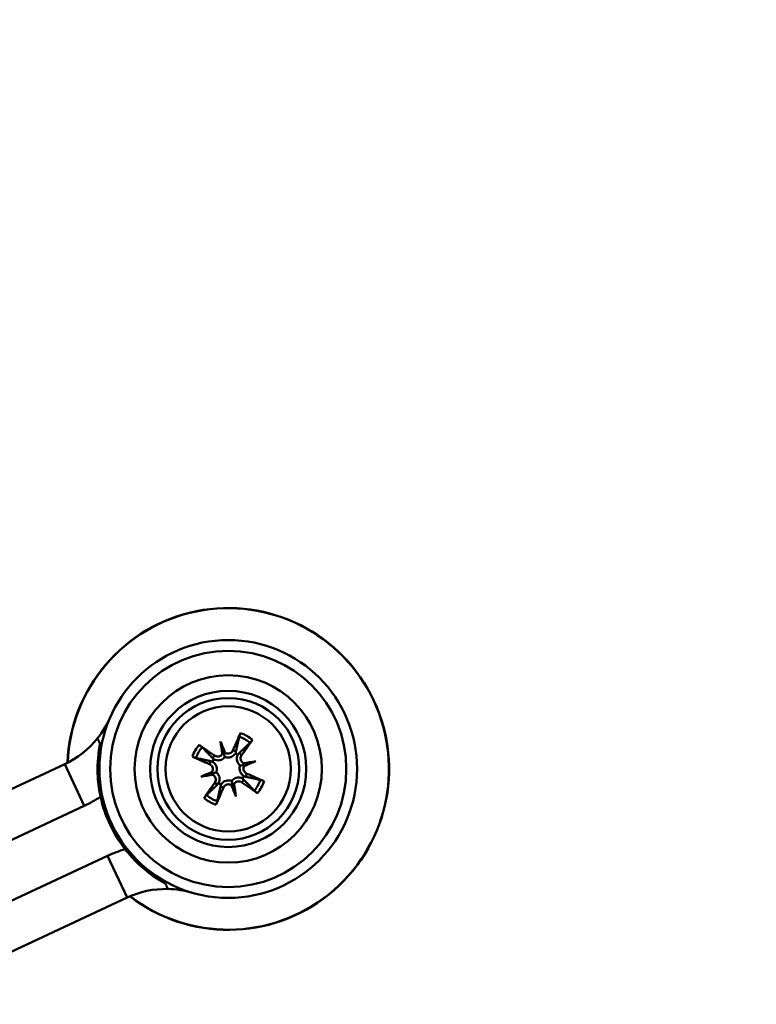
# Model space of a CAD drawing. Header units: inches. Extents: x 0.8 to 75.7, y -7.8 to 49.3.
# Tile 7 of 256: x 18 to 20, y 8.2 to 10.9. Entities that reach past the tile are written whole.
import ezdxf

# ---------------------------------------------------------------- set-up
doc = ezdxf.new("R2010")
doc.units = ezdxf.units.IN
doc.header["$MEASUREMENT"] = 0
for name, color, linetype, lineweight in [('Dimensions(ROSSANSI)', 7, 'Continuous', 25), ('Visible Edges(ROSSANSI)', 7, 'Continuous', 50), ('Visible Tangent Edges(ROSSANSI)', 7, 'Continuous', 50)]:
    doc.layers.add(name, color=color, linetype=linetype, lineweight=lineweight)
doc.styles.add('DEFAULT-ROSSANSI', font='arial.ttf')
doc.dimstyles.new('DEFAULT-ROSSANSI', dxfattribs={"dimtxt": 1, "dimasz": 0.098425, "dimexe": 0.125, "dimexo": 0.0625, "dimgap": 0.031496, "dimtad": 0, "dimtih": 1, "dimtoh": 1, "dimrnd": 1e-08, "dimzin": 0, "dimdsep": 46, "dimtxsty": 'DEFAULT-ROSSANSI', "dimcen": 0.09, "dimdle": 0.393701, "dimclrd": 7, "dimclre": 7, "dimclrt": 179, "dimadec": 0, "dimazin": 0, "dimtfac": 1, "dimtofl": 0, "dimtmove": 0, "dimatfit": 3, "dimfxl": 1, "dimtolj": 1, "dimtzin": 0, "dimlwd": 25, "dimlwe": 25, "dimarcsym": 0})

# ---------------------------------------------------------------- blocks, each defined once
blk = doc.blocks.new('*D7')
at = {"layer": 'Defpoints', "color": 0}
for p in [(19.9791, 26.1672), (2.7537, 7.6047), (15.8958, 5.062)]:
    blk.add_point(p, dxfattribs=at)
at = {"layer": 'Dimensions(ROSSANSI)', "color": 7, "lineweight": 25}
for p, q in [((19.9178, 26.1791), (6.7143, 28.7336)), ((6.8183, 28.6132), (4.9255, 18.8296)), ((2.7724, 7.7013), (4.6653, 17.4849)), ((15.8345, 5.0739), (2.631, 7.6284))]:
    blk.add_line(p, q, dxfattribs=at)
at = {"layer": 'Dimensions(ROSSANSI)', "color": 7}
for points in [[(6.8022, 28.6163), (6.8344, 28.6101), (6.837, 28.7099)], [(2.7563, 7.7044), (2.7885, 7.6982), (2.7537, 7.6047)]]:
    blk.add_solid(points, dxfattribs=at)
at = {"layer": 'Dimensions(ROSSANSI)', "color": 179, "lineweight": 25, "insert": (0.7831, 18.7981), "char_height": 1, "attachment_point": 1, "style": 'DEFAULT-ROSSANSI'}
blk.add_mtext('\\A1;21.50 [546.0]', dxfattribs=at)
blk = doc.blocks.new('*D9')
at = {"layer": 'Defpoints', "color": 0}
for p in [(21.4894, 26.325), (16.1888, 4.5732), (19.979, 2.9683)]:
    blk.add_point(p, dxfattribs=at)
at = {"layer": 'Dimensions(ROSSANSI)', "color": 7, "lineweight": 25}
for p, q in [((21.547, 26.3006), (28.7103, 23.2673)), ((28.5568, 23.2255), (24.5718, 13.8145)), ((20.0174, 3.0589), (24.0024, 12.4698)), ((16.2464, 4.5489), (20.0941, 2.9196))]:
    blk.add_line(p, q, dxfattribs=at)
at = {"layer": 'Dimensions(ROSSANSI)', "color": 7}
for points in [[(28.5417, 23.2319), (28.5719, 23.2191), (28.5952, 23.3161)], [(20.0022, 3.0653), (20.0325, 3.0525), (19.979, 2.9683)]]:
    blk.add_solid(points, dxfattribs=at)
at = {"layer": 'Dimensions(ROSSANSI)', "color": 179, "lineweight": 25, "insert": (20.2748, 13.7831), "char_height": 1, "attachment_point": 1, "style": 'DEFAULT-ROSSANSI'}
blk.add_mtext('\\A1;22.10 [561.3]', dxfattribs=at)
blk = doc.blocks.new('*D12')
at = {"layer": 'Defpoints', "color": 0}
for p in [(19.7898, 29.9942), (13.8515, 26.4502), (21.4107, 26.1392), (13.8515, 8.2874)]:
    blk.add_point(p, dxfattribs=at)
at = {"layer": 'Dimensions(ROSSANSI)', "color": 7, "lineweight": 25}
for p, q in [((13.8515, 26.5127), (13.8515, 30.9168)), ((21.4351, 26.1967), (22.6753, 29.1256))]:
    blk.add_line(p, q, dxfattribs=at)
for start, end in [(81.16585, 89.74941), (67.30059, 75.85919)]:
    blk.add_arc((13.8515, 8.2874), 22.5044, start, end, dxfattribs=at)
at = {"layer": 'Dimensions(ROSSANSI)', "color": 7}
for points in [[(13.9499, 30.7752), (13.95, 30.808), (13.8515, 30.7918)], [(22.5422, 29.0638), (22.5295, 29.0336), (22.6266, 29.0105)]]:
    blk.add_solid(points, dxfattribs=at)
at = {"layer": 'Dimensions(ROSSANSI)', "color": 179, "lineweight": 25, "insert": (17.3391, 30.8529), "char_height": 1, "attachment_point": 1, "style": 'DEFAULT-ROSSANSI'}
blk.add_mtext('\\A1;23°', dxfattribs=at)

msp = doc.modelspace()

# ---------------------------------------------------------------- linework, layer by layer
at = {"layer": 'Visible Edges(ROSSANSI)'}
for p, q in [((18.5916, 8.9137), (18.6001, 8.8835)), ((17.6981, 8.6324), (18.1684, 8.8522)), ((18.6872, 8.8601), (18.657, 8.8516)), ((18.5379, 8.818), (18.5681, 8.8266)), ((18.6336, 8.7644), (18.6251, 8.7946)), ((17.751, 8.5192), (18.2213, 8.739)), ((17.8145, 8.3833), (18.2848, 8.6031)), ((17.8674, 8.27), (18.3377, 8.4898))]:
    msp.add_line(p, q, dxfattribs=at)
for radius in [0.35, 0.2121, 0.1925, 0.17]:
    msp.add_circle((18.6126, 8.8391), radius, dxfattribs=at)
for centre, radius, start, end in [((18.6126, 8.8391), 0.4369, 232.3166, 177.7834), ((18.0625, 9.0787), 0.25, 321.2607, 336.4596), ((18.0625, 9.0787), 0.25, 295.05, 321.2607), ((18.6126, 8.8391), 0.0465, 56.0506, 65.388), ((18.6126, 8.8391), 0.0465, 146.0506, 155.388), ((18.6126, 8.8391), 0.0465, 236.0506, 245.388), ((18.6126, 8.8391), 0.0465, 326.0506, 335.388), ((18.0625, 9.0787), 0.375, 295.05, 302.8103), ((18.6126, 8.8391), 0.355, 192.2856, 217.8144), ((18.4436, 8.2633), 0.375, 107.2897, 115.05), ((18.4436, 8.2633), 0.25, 88.8393, 115.05), ((18.4436, 8.2633), 0.25, 73.6404, 88.8393)]:
    msp.add_arc(centre, radius, start, end, dxfattribs=at)
for centre, major_axis, ratio, start_param, end_param in [((18.6274, 8.833), (-0.1019, -0.2504), 0.087156, 4.322701, 4.520003), ((18.6031, 8.8262), (-0.2176, 0.1605), 0.087156, 4.904775, 5.102077), ((18.5761, 8.8258), (0.0916, -0.2518), 0.173648, 1.734346, 1.863678), ((18.6506, 8.8468), (-0.0532, 0.2626), 0.173648, 1.277915, 1.407247), ((18.5997, 8.8485), (0.1605, 0.2176), 0.087156, 4.904775, 5.102077), ((18.5899, 8.8886), (-0.0118, -0.0024), 0.868224, 2.019616, 2.403378), ((18.6061, 8.8932), (-0.0114, -0.0041), 0.868224, 0.738214, 1.121977), ((18.6186, 8.8538), (0.2504, -0.1019), 0.087156, 4.322701, 4.520003), ((18.6203, 8.801), (0.2626, 0.0532), 0.173648, 1.277915, 1.407247), ((18.6621, 8.8617), (-0.0024, 0.0118), 0.868224, 2.019616, 2.403378), ((18.5993, 8.8755), (-0.2518, -0.0916), 0.173648, 1.734346, 1.863678), ((18.6667, 8.8456), (-0.0041, 0.0114), 0.868224, 0.738214, 1.121977), ((18.6258, 8.8026), (0.2518, 0.0916), 0.173648, 1.734346, 1.863678), ((18.6049, 8.8771), (-0.2626, -0.0532), 0.173648, 1.277915, 1.407247), ((18.5585, 8.8325), (0.0041, -0.0114), 0.868224, 0.738214, 1.121977), ((18.563, 8.8164), (0.0024, -0.0118), 0.868224, 2.019616, 2.403378), ((18.6066, 8.8243), (-0.2504, 0.1019), 0.087156, 4.322701, 4.520003), ((18.6254, 8.8296), (-0.1605, -0.2176), 0.087156, 4.904775, 5.102077), ((18.6191, 8.7849), (0.0114, 0.0041), 0.868224, 0.738214, 1.121977), ((18.649, 8.8523), (-0.0916, 0.2518), 0.173648, 1.734346, 1.863678), ((18.6352, 8.7895), (0.0118, 0.0024), 0.868224, 2.019616, 2.403378), ((18.5746, 8.8313), (0.0532, -0.2626), 0.173648, 1.277915, 1.407247), ((18.622, 8.8519), (0.2176, -0.1605), 0.087156, 4.904775, 5.102077), ((18.5978, 8.8451), (0.1019, 0.2504), 0.087156, 4.322701, 4.520003)]:
    msp.add_ellipse(centre, major_axis=major_axis, ratio=ratio, start_param=start_param, end_param=end_param, dxfattribs=at)
for points, knots in [([(18.6423, 8.9266), (18.6423, 8.927), (18.6425, 8.9275), (18.6429, 8.9288), (18.6432, 8.9297), (18.6438, 8.9315), (18.6443, 8.9326), (18.645, 8.9344), (18.6455, 8.9355), (18.6459, 8.9364)], [0.070994, 0.070994, 0.070994, 0.070994, 0.07730561, 0.07730561, 0.08501045, 0.08501045, 0.09272791, 0.09272791, 0.10039672, 0.10039672, 0.10039672, 0.10039672]), ([(18.2657, 8.7635), (18.2619, 8.781), (18.2594, 8.7989), (18.2565, 8.8448), (18.2581, 8.873), (18.2634, 8.903), (18.2638, 8.9054), (18.2643, 8.9077)], [4.1413496, 4.1413496, 4.1413496, 4.1413496, 4.2782487, 4.2782487, 4.4904891, 4.4904891, 4.5087123, 4.5087123, 4.5087123, 4.5087123]), ([(18.5334, 8.9047), (18.5342, 8.9042), (18.5351, 8.9035), (18.5367, 8.9023), (18.5377, 8.9016), (18.5392, 8.9004), (18.5399, 8.8998), (18.5409, 8.8989), (18.5413, 8.8985), (18.5416, 8.8982)], [0.02330526, 0.02330526, 0.02330526, 0.02330526, 0.03097407, 0.03097407, 0.03869153, 0.03869153, 0.04639637, 0.04639637, 0.05270798, 0.05270798, 0.05270798, 0.05270798]), ([(18.6782, 8.9182), (18.6777, 8.9175), (18.677, 8.9165), (18.6758, 8.9149), (18.6751, 8.9139), (18.6739, 8.9125), (18.6733, 8.9117), (18.6724, 8.9107), (18.672, 8.9103), (18.6718, 8.91)], [0.02330526, 0.02330526, 0.02330526, 0.02330526, 0.03097407, 0.03097407, 0.03869153, 0.03869153, 0.04639637, 0.04639637, 0.05270798, 0.05270798, 0.05270798, 0.05270798]), ([(18.5969, 8.8804), (18.5969, 8.8803), (18.5969, 8.8803), (18.5959, 8.8787), (18.5946, 8.8771), (18.5916, 8.8747), (18.5898, 8.8738), (18.5862, 8.8728), (18.5842, 8.8726), (18.5803, 8.873), (18.5784, 8.8736), (18.5763, 8.8748), (18.5757, 8.8751), (18.5752, 8.8755)], [0.02817592, 0.02817592, 0.02817592, 0.02817592, 0.02861542, 0.02861542, 0.04266381, 0.04266381, 0.0567122, 0.0567122, 0.07082649, 0.07082649, 0.08494078, 0.08494078, 0.08976122, 0.08976122, 0.08976122, 0.08976122]), ([(18.6001, 8.8835), (18.6004, 8.8823), (18.6007, 8.8814), (18.6017, 8.8777), (18.6023, 8.8754), (18.6031, 8.8726), (18.6033, 8.872), (18.6034, 8.8715)], [-2.6010107, -2.6010107, -2.6010107, -2.6010107, -2.5540627, -2.5540627, -2.3944338, -2.3944338, -2.354937, -2.354937, -2.354937, -2.354937]), ([(18.6319, 8.8814), (18.6313, 8.8802), (18.6305, 8.8792), (18.628, 8.8763), (18.6261, 8.8748), (18.6225, 8.8725), (18.6206, 8.8716), (18.6164, 8.8703), (18.6142, 8.87), (18.61, 8.8699), (18.6078, 8.8702), (18.6049, 8.871), (18.6042, 8.8712), (18.6034, 8.8715)], [0.2635064, 0.2635064, 0.2635064, 0.2635064, 0.27418202, 0.27418202, 0.29305121, 0.29305121, 0.30902749, 0.30902749, 0.32500377, 0.32500377, 0.34098004, 0.34098004, 0.34666824, 0.34666824, 0.34666824, 0.34666824]), ([(18.6254, 8.8896), (18.6247, 8.8879), (18.6236, 8.8863), (18.6208, 8.8835), (18.6191, 8.8824), (18.6157, 8.881), (18.6137, 8.8806), (18.6098, 8.8806), (18.6079, 8.8809), (18.6056, 8.8819), (18.6049, 8.8822), (18.6044, 8.8825)], [0, 0, 0, 0, 0.01429788, 0.01429788, 0.02859576, 0.02859576, 0.04258156, 0.04258156, 0.05656736, 0.05656736, 0.06157061, 0.06157061, 0.06157061, 0.06157061]), ([(18.645, 8.8482), (18.6444, 8.8486), (18.6438, 8.8491), (18.6416, 8.8512), (18.6402, 8.853), (18.6381, 8.8566), (18.6372, 8.8586), (18.6361, 8.8629), (18.6359, 8.865), (18.636, 8.8693), (18.6363, 8.8717), (18.6375, 8.8752), (18.638, 8.8765), (18.6386, 8.8777)], [0.3033393, 0.3033393, 0.3033393, 0.3033393, 0.30902749, 0.30902749, 0.32500377, 0.32500377, 0.34098004, 0.34098004, 0.35695632, 0.35695632, 0.37582552, 0.37582552, 0.38650113, 0.38650113, 0.38650113, 0.38650113]), ([(18.6539, 8.8547), (18.6538, 8.8547), (18.6538, 8.8548), (18.6521, 8.8557), (18.6506, 8.857), (18.6482, 8.8601), (18.6473, 8.8619), (18.6463, 8.8654), (18.6461, 8.8674), (18.6466, 8.8713), (18.6472, 8.8732), (18.6483, 8.8753), (18.6486, 8.8759), (18.649, 8.8764)], [0.02817701, 0.02817701, 0.02817701, 0.02817701, 0.02875644, 0.02875644, 0.04273434, 0.04273434, 0.05671223, 0.05671223, 0.07082652, 0.07082652, 0.08494082, 0.08494082, 0.08976125, 0.08976125, 0.08976125, 0.08976125]), ([(18.525, 8.8687), (18.5247, 8.8688), (18.5241, 8.869), (18.5229, 8.8694), (18.5219, 8.8697), (18.5202, 8.8703), (18.519, 8.8708), (18.5172, 8.8715), (18.5161, 8.872), (18.5152, 8.8724)], [0.070994, 0.070994, 0.070994, 0.070994, 0.07730561, 0.07730561, 0.08501045, 0.08501045, 0.09272791, 0.09272791, 0.10039672, 0.10039672, 0.10039672, 0.10039672]), ([(18.562, 8.8519), (18.5637, 8.8512), (18.5654, 8.8501), (18.5681, 8.8473), (18.5692, 8.8456), (18.5706, 8.8421), (18.571, 8.8402), (18.5711, 8.8363), (18.5707, 8.8343), (18.5698, 8.832), (18.5695, 8.8314), (18.5691, 8.8308)], [0, 0, 0, 0, 0.01429788, 0.01429788, 0.02859576, 0.02859576, 0.04258156, 0.04258156, 0.05656736, 0.05656736, 0.06157061, 0.06157061, 0.06157061, 0.06157061]), ([(18.5703, 8.8584), (18.5714, 8.8577), (18.5725, 8.8569), (18.5753, 8.8545), (18.5769, 8.8526), (18.5791, 8.849), (18.58, 8.8471), (18.5813, 8.8429), (18.5816, 8.8407), (18.5817, 8.8365), (18.5814, 8.8342), (18.5807, 8.8314), (18.5804, 8.8306), (18.5802, 8.8299)], [0.2635064, 0.2635064, 0.2635064, 0.2635064, 0.27418202, 0.27418202, 0.29305121, 0.29305121, 0.30902749, 0.30902749, 0.32500377, 0.32500377, 0.34098004, 0.34098004, 0.34666824, 0.34666824, 0.34666824, 0.34666824]), ([(18.6034, 8.8715), (18.603, 8.8709), (18.6025, 8.8703), (18.6004, 8.8681), (18.5987, 8.8667), (18.5951, 8.8646), (18.593, 8.8637), (18.5888, 8.8626), (18.5866, 8.8624), (18.5824, 8.8624), (18.58, 8.8628), (18.5764, 8.8639), (18.5751, 8.8645), (18.574, 8.865)], [0.3033393, 0.3033393, 0.3033393, 0.3033393, 0.30902749, 0.30902749, 0.32500377, 0.32500377, 0.34098004, 0.34098004, 0.35695632, 0.35695632, 0.37582552, 0.37582552, 0.38650113, 0.38650113, 0.38650113, 0.38650113]), ([(18.6549, 8.8197), (18.6538, 8.8204), (18.6527, 8.8212), (18.6499, 8.8236), (18.6483, 8.8255), (18.646, 8.8291), (18.6451, 8.831), (18.6438, 8.8352), (18.6435, 8.8374), (18.6434, 8.8416), (18.6437, 8.8439), (18.6445, 8.8467), (18.6447, 8.8475), (18.645, 8.8482)], [0.2635064, 0.2635064, 0.2635064, 0.2635064, 0.27418202, 0.27418202, 0.29305121, 0.29305121, 0.30902749, 0.30902749, 0.32500377, 0.32500377, 0.34098004, 0.34098004, 0.34666824, 0.34666824, 0.34666824, 0.34666824]), ([(18.657, 8.8516), (18.6559, 8.8512), (18.6549, 8.851), (18.6512, 8.8499), (18.6489, 8.8493), (18.6461, 8.8485), (18.6455, 8.8483), (18.645, 8.8482)], [-2.6010107, -2.6010107, -2.6010107, -2.6010107, -2.5540627, -2.5540627, -2.3944338, -2.3944338, -2.354937, -2.354937, -2.354937, -2.354937]), ([(18.5681, 8.8266), (18.5693, 8.8269), (18.5703, 8.8271), (18.5739, 8.8282), (18.5763, 8.8288), (18.5791, 8.8296), (18.5796, 8.8298), (18.5802, 8.8299)], [-2.6010107, -2.6010107, -2.6010107, -2.6010107, -2.5540627, -2.5540627, -2.3944338, -2.3944338, -2.354937, -2.354937, -2.354937, -2.354937]), ([(18.5712, 8.8234), (18.5713, 8.8234), (18.5714, 8.8233), (18.573, 8.8224), (18.5745, 8.8211), (18.5769, 8.818), (18.5778, 8.8162), (18.5788, 8.8127), (18.579, 8.8107), (18.5786, 8.8068), (18.578, 8.8049), (18.5768, 8.8027), (18.5765, 8.8022), (18.5761, 8.8017)], [0.02817701, 0.02817701, 0.02817701, 0.02817701, 0.02875644, 0.02875644, 0.04273434, 0.04273434, 0.05671223, 0.05671223, 0.07090098, 0.07090098, 0.08508973, 0.08508973, 0.08976579, 0.08976579, 0.08976579, 0.08976579]), ([(18.5802, 8.8299), (18.5808, 8.8295), (18.5813, 8.829), (18.5835, 8.8269), (18.5849, 8.8252), (18.587, 8.8215), (18.5879, 8.8195), (18.589, 8.8152), (18.5892, 8.8131), (18.5892, 8.8089), (18.5888, 8.8064), (18.5877, 8.8029), (18.5872, 8.8016), (18.5866, 8.8004)], [0.3033393, 0.3033393, 0.3033393, 0.3033393, 0.30902749, 0.30902749, 0.32500377, 0.32500377, 0.34098004, 0.34098004, 0.35695632, 0.35695632, 0.37582552, 0.37582552, 0.38650113, 0.38650113, 0.38650113, 0.38650113]), ([(18.6631, 8.8262), (18.6615, 8.8269), (18.6598, 8.828), (18.657, 8.8308), (18.6559, 8.8325), (18.6545, 8.836), (18.6541, 8.8379), (18.6541, 8.8418), (18.6545, 8.8438), (18.6554, 8.8461), (18.6557, 8.8467), (18.656, 8.8473)], [0, 0, 0, 0, 0.01429788, 0.01429788, 0.02859576, 0.02859576, 0.04258156, 0.04258156, 0.05656736, 0.05656736, 0.06157061, 0.06157061, 0.06157061, 0.06157061]), ([(18.5932, 8.7967), (18.5939, 8.7979), (18.5947, 8.7989), (18.5971, 8.8018), (18.599, 8.8033), (18.6026, 8.8056), (18.6045, 8.8065), (18.6087, 8.8078), (18.611, 8.8081), (18.6151, 8.8082), (18.6174, 8.8079), (18.6202, 8.8071), (18.621, 8.8069), (18.6217, 8.8066)], [0.2635064, 0.2635064, 0.2635064, 0.2635064, 0.27418202, 0.27418202, 0.29305121, 0.29305121, 0.30902749, 0.30902749, 0.32500377, 0.32500377, 0.34098004, 0.34098004, 0.34666824, 0.34666824, 0.34666824, 0.34666824]), ([(18.5997, 8.7885), (18.6004, 8.7902), (18.6016, 8.7918), (18.6044, 8.7946), (18.6061, 8.7957), (18.6095, 8.7971), (18.6114, 8.7975), (18.6153, 8.7975), (18.6173, 8.7972), (18.6196, 8.7962), (18.6202, 8.7959), (18.6208, 8.7956)], [0, 0, 0, 0, 0.01429788, 0.01429788, 0.02859576, 0.02859576, 0.04258156, 0.04258156, 0.05656736, 0.05656736, 0.06157061, 0.06157061, 0.06157061, 0.06157061]), ([(18.6217, 8.8066), (18.6222, 8.8072), (18.6227, 8.8078), (18.6247, 8.81), (18.6265, 8.8114), (18.6301, 8.8135), (18.6322, 8.8144), (18.6364, 8.8155), (18.6385, 8.8157), (18.6428, 8.8157), (18.6452, 8.8153), (18.6488, 8.8142), (18.65, 8.8137), (18.6512, 8.8131)], [0.3033393, 0.3033393, 0.3033393, 0.3033393, 0.30902749, 0.30902749, 0.32500377, 0.32500377, 0.34098004, 0.34098004, 0.35695632, 0.35695632, 0.37582552, 0.37582552, 0.38650113, 0.38650113, 0.38650113, 0.38650113]), ([(18.6251, 8.7946), (18.6248, 8.7958), (18.6245, 8.7968), (18.6234, 8.8004), (18.6228, 8.8027), (18.622, 8.8055), (18.6218, 8.8061), (18.6217, 8.8066)], [-2.6010107, -2.6010107, -2.6010107, -2.6010107, -2.5540627, -2.5540627, -2.3944338, -2.3944338, -2.354937, -2.354937, -2.354937, -2.354937]), ([(18.6282, 8.7977), (18.6282, 8.7978), (18.6283, 8.7978), (18.6292, 8.7995), (18.6305, 8.801), (18.6336, 8.8034), (18.6354, 8.8043), (18.6389, 8.8053), (18.6409, 8.8055), (18.6448, 8.8051), (18.6467, 8.8045), (18.6488, 8.8033), (18.6494, 8.803), (18.6499, 8.8026)], [0.02817592, 0.02817592, 0.02817592, 0.02817592, 0.02861542, 0.02861542, 0.04266381, 0.04266381, 0.0567122, 0.0567122, 0.07082649, 0.07082649, 0.08494078, 0.08494078, 0.08976122, 0.08976122, 0.08976122, 0.08976122]), ([(18.7001, 8.8094), (18.7005, 8.8093), (18.701, 8.8091), (18.7023, 8.8087), (18.7032, 8.8084), (18.705, 8.8078), (18.7061, 8.8074), (18.708, 8.8066), (18.709, 8.8061), (18.7099, 8.8057)], [0.070994, 0.070994, 0.070994, 0.070994, 0.07730561, 0.07730561, 0.08501045, 0.08501045, 0.09272791, 0.09272791, 0.10039672, 0.10039672, 0.10039672, 0.10039672]), ([(18.5469, 8.7599), (18.5474, 8.7606), (18.5481, 8.7616), (18.5493, 8.7632), (18.55, 8.7642), (18.5512, 8.7656), (18.5518, 8.7664), (18.5527, 8.7674), (18.5531, 8.7678), (18.5534, 8.7681)], [0.02330526, 0.02330526, 0.02330526, 0.02330526, 0.03097407, 0.03097407, 0.03869153, 0.03869153, 0.04639637, 0.04639637, 0.05270798, 0.05270798, 0.05270798, 0.05270798]), ([(18.6918, 8.7734), (18.691, 8.7739), (18.69, 8.7746), (18.6884, 8.7758), (18.6874, 8.7765), (18.686, 8.7777), (18.6852, 8.7783), (18.6842, 8.7792), (18.6838, 8.7796), (18.6836, 8.7799)], [0.02330526, 0.02330526, 0.02330526, 0.02330526, 0.03097407, 0.03097407, 0.03869153, 0.03869153, 0.04639637, 0.04639637, 0.05270798, 0.05270798, 0.05270798, 0.05270798]), ([(18.5829, 8.7515), (18.5828, 8.7511), (18.5826, 8.7506), (18.5823, 8.7494), (18.5819, 8.7484), (18.5813, 8.7466), (18.5809, 8.7455), (18.5801, 8.7437), (18.5796, 8.7426), (18.5793, 8.7417)], [0.070994, 0.070994, 0.070994, 0.070994, 0.07730561, 0.07730561, 0.08501045, 0.08501045, 0.09272791, 0.09272791, 0.10039672, 0.10039672, 0.10039672, 0.10039672]), ([(18.4419, 8.5278), (18.4397, 8.529), (18.4376, 8.5301), (18.4112, 8.5453), (18.3886, 8.5622), (18.3552, 8.5939), (18.3431, 8.6072), (18.3321, 8.6214)], [4.8967465, 4.8967465, 4.8967465, 4.8967465, 4.9149698, 4.9149698, 5.1272101, 5.1272101, 5.2641093, 5.2641093, 5.2641093, 5.2641093])]:
    msp.add_open_spline(points, degree=3, knots=knots, dxfattribs=at)
for points, weights in [([(18.2643, 8.9077), (18.2608, 8.9152), (18.2575, 8.9222)], [1.0058126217, 1.00338777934, 1]), ([(18.6423, 8.9266), (18.6368, 8.9009), (18.6336, 8.8863)], [1.0059010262, 1.05242872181, 1.01578783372]), ([(18.6419, 8.8816), (18.6527, 8.8919), (18.6718, 8.91)], [1.01578783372, 1.05242872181, 1.0059010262]), ([(18.57, 8.8684), (18.5597, 8.8792), (18.5416, 8.8982)], [1.01578783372, 1.05242872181, 1.0059010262]), ([(18.525, 8.8687), (18.5507, 8.8632), (18.5653, 8.8601)], [1.0059010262, 1.05242872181, 1.01578783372]), ([(18.5832, 8.7965), (18.5724, 8.7862), (18.5534, 8.7681)], [1.01578783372, 1.05242872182, 1.0059010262]), ([(18.6551, 8.8097), (18.6655, 8.7989), (18.6836, 8.7799)], [1.01578783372, 1.05242872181, 1.0059010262]), ([(18.7001, 8.8094), (18.6744, 8.8149), (18.6598, 8.818)], [1.0059010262, 1.05242872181, 1.01578783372]), ([(18.5829, 8.7515), (18.5884, 8.7772), (18.5916, 8.7918)], [1.0059010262, 1.05242872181, 1.01578783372]), ([(18.4486, 8.5133), (18.4453, 8.5203), (18.4419, 8.5278)], [1, 1.00338777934, 1.0058126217])]:
    msp.add_rational_spline(points, weights, degree=2, dxfattribs=at)
for points in [[(18.6336, 8.8863), (18.6332, 8.8845), (18.6326, 8.8829), (18.6319, 8.8814)], [(18.6386, 8.8777), (18.6395, 8.879), (18.6406, 8.8804), (18.6419, 8.8816)], [(18.5653, 8.8601), (18.5671, 8.8597), (18.5687, 8.8591), (18.5703, 8.8584)], [(18.574, 8.865), (18.5726, 8.866), (18.5712, 8.8671), (18.57, 8.8684)], [(18.5866, 8.8004), (18.5856, 8.7991), (18.5845, 8.7977), (18.5832, 8.7965)], [(18.5916, 8.7918), (18.5919, 8.7936), (18.5925, 8.7952), (18.5932, 8.7967)], [(18.6512, 8.8131), (18.6526, 8.8121), (18.6539, 8.811), (18.6551, 8.8097)], [(18.6598, 8.818), (18.6581, 8.8184), (18.6564, 8.819), (18.6549, 8.8197)], [(18.5316, 8.4986), (18.5245, 8.5002), (18.5175, 8.5021), (18.5105, 8.5042)]]:
    msp.add_open_spline(points, degree=3, dxfattribs=at)
at = {"layer": 'Visible Tangent Edges(ROSSANSI)'}
for p, q in [((18.5752, 8.8755), (18.57, 8.8684)), ((18.6254, 8.8896), (18.6336, 8.8863)), ((18.649, 8.8764), (18.6419, 8.8816)), ((18.1684, 8.8522), (18.2213, 8.739)), ((18.562, 8.8519), (18.5653, 8.8601)), ((18.6631, 8.8262), (18.6598, 8.818)), ((18.5761, 8.8017), (18.5832, 8.7965)), ((18.6499, 8.8026), (18.6551, 8.8097)), ((18.5997, 8.7885), (18.5916, 8.7918)), ((18.2848, 8.6031), (18.3377, 8.4898))]:
    msp.add_line(p, q, dxfattribs=at)
for radius in [0.3207, 0.2543]:
    msp.add_circle((18.6126, 8.8391), radius, dxfattribs=at)
for radius, start, end in [(0.4364, 232.3514, 177.7486), (0.1029, 50.3312, 71.1074), (0.1029, 140.3312, 161.1074), (0.0924, 50.1764, 71.2621), (0.0924, 140.1764, 161.2621), (0.0924, 320.1764, 341.2621), (0.1029, 320.3312, 341.1074), (0.0924, 230.1764, 251.2621), (0.1029, 230.3312, 251.1074)]:
    msp.add_arc((18.6126, 8.8391), radius, start, end, dxfattribs=at)

# ---------------------------------------------------------------- dimensions: what is measured, and where the dimension line sits
at = {"layer": 'Dimensions(ROSSANSI)', "color": 7, "lineweight": 25}
dim = msp.add_angular_dim_3p(base=(19.7898, 29.9942), center=(13.8515, 8.2874), p1=(21.4107, 26.1392), p2=(13.8515, 26.4502), dimstyle='DEFAULT-ROSSANSI', override={"dimadec": 0, "dimtp": 0, "dimtm": 0, "dimtdec": 0}, dxfattribs=at)
dim.commit()
dim.dimension.update_dxf_attribs({"geometry": '*D12', "text_midpoint": (18.3285, 30.342), "dimtype": 165})
for base, p1, p2, angle, picture, middle in [((2.7537, 7.6047), (19.9791, 26.1672), (15.8958, 5.062), 79.05, '*D7', (4.7954, 18.1573)), ((19.979, 2.9683), (21.4894, 26.325), (16.1888, 4.5732), 67.05, '*D9', (24.2871, 13.1422))]:
    dim = msp.add_linear_dim(base=base, p1=p1, p2=p2, angle=angle, dimstyle='DEFAULT-ROSSANSI', override={"dimdec": 2, "dimtp": 0, "dimtm": 0, "dimtdec": 2, "dimatfit": 1}, dxfattribs=at)
    dim.commit()
    dim.dimension.update_dxf_attribs({"geometry": picture, "text_midpoint": middle, "dimtype": 160})

doc.saveas('drawing.dxf')
